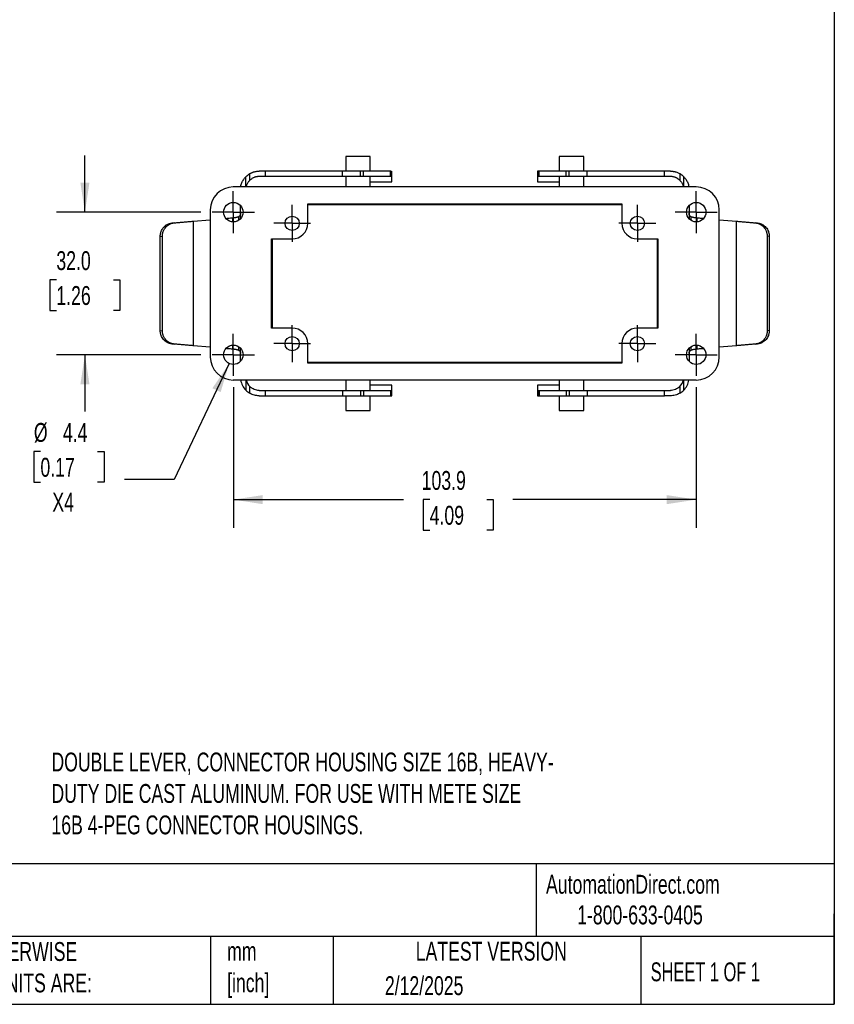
# Model space of a CAD drawing. Header units: millimetres. Extents: x 13 to 546, y 13 to 419.
# Tile 6 of 8: x 363 to 546, y 13 to 234. Entities that reach past the tile are written whole.
import ezdxf

# ---------------------------------------------------------------- set-up
doc = ezdxf.new("R2010")
doc.units = ezdxf.units.MM
doc.header["$LTSCALE"] = 2
doc.linetypes.add('SLD-Center', pattern=[19.05, 15.24, -1.27, 1.27, -1.27])
doc.linetypes.add('SLD-Solid', pattern=[0])
doc.layers.add('CENTER', color=40, linetype='SLD-Center')
doc.layers.add('DIMENSIONS', color=140, linetype='SLD-Solid', lineweight=25)
doc.layers.add('TEXT', color=140, linetype='SLD-Solid', lineweight=25)
doc.styles.add('SLDTEXTSTYLE0', font='TXT', dxfattribs={"width": 0.7})
doc.styles.add('SLDTEXTSTYLE1', font='TXT', dxfattribs={"width": 0.65})
doc.dimstyles.new('SLDDIMSTYLE0', dxfattribs={"dimtxt": 4.316016, "dimasz": 6.604, "dimexe": 0, "dimexo": 0.0625, "dimgap": 1.079004, "dimtad": 0, "dimtih": 1, "dimtoh": 1, "dimrnd": 1e-09, "dimzin": 4, "dimdsep": 46, "dimtxsty": 'SLDTEXTSTYLE0', "dimsah": 1, "dimcen": 0.09, "dimadec": 0, "dimazin": 1, "dimtfac": 1, "dimtmove": 0, "dimatfit": 0, "dimfxl": 0, "dimfrac": 2, "dimtolj": 1, "dimtzin": 12, "dimarcsym": 0})
doc.dimstyles.new('SLDDIMSTYLE1', dxfattribs={"dimtxt": 4.316016, "dimasz": 6.604, "dimexe": 0, "dimexo": 0.0625, "dimgap": 1.079004, "dimtad": 0, "dimtih": 1, "dimtoh": 1, "dimrnd": 1e-09, "dimzin": 12, "dimdsep": 46, "dimtxsty": 'SLDTEXTSTYLE0', "dimsah": 1, "dimcen": 0.09, "dimadec": 0, "dimazin": 3, "dimtfac": 1, "dimtofl": 0, "dimtmove": 0, "dimatfit": 3, "dimfxl": 0, "dimfrac": 2, "dimtolj": 1, "dimtzin": 12, "dimarcsym": 0})
doc.dimstyles.new('SLDDIMSTYLE5', dxfattribs={"dimtxt": 4.316016, "dimasz": 6.604, "dimexe": 0, "dimexo": 0.0625, "dimgap": 1.079004, "dimtad": 0, "dimtih": 1, "dimtoh": 1, "dimrnd": 1e-09, "dimzin": 12, "dimdsep": 46, "dimtxsty": 'SLDTEXTSTYLE0', "dimsah": 1, "dimcen": 0, "dimadec": 0, "dimazin": 3, "dimtfac": 1, "dimtofl": 0, "dimtmove": 0, "dimatfit": 3, "dimfxl": 0, "dimfrac": 2, "dimtolj": 1, "dimtzin": 12, "dimarcsym": 0})

# ---------------------------------------------------------------- blocks, each defined once
blk = doc.blocks.new('_D_7')
at = {"layer": 'DIMENSIONS'}
for p, q in [((377.9, 190.44), (377.9, 203.14)), ((403.95, 190.44), (371.55, 190.44)), ((371.49, 175.26), (370.04, 175.26)), ((370.04, 175.26), (370.04, 168.4)), ((384.31, 175.26), (385.76, 175.26)), ((385.76, 175.26), (385.76, 168.4)), ((370.04, 168.4), (371.49, 168.4)), ((385.76, 168.4), (384.31, 168.4)), ((403.95, 158.44), (371.55, 158.44)), ((377.9, 158.44), (377.9, 145.74))]:
    blk.add_line(p, q, dxfattribs=at)
for points in [[(377.9, 190.44), (378.91, 197.04), (376.88, 197.04)], [(377.9, 158.44), (376.88, 151.83), (378.91, 151.83)]]:
    blk.add_solid(points, dxfattribs=at)
at = {"layer": 'DIMENSIONS', "char_height": 4.233, "attachment_point": 1, "style": 'SLDTEXTSTYLE0'}
for s, insert in [('32.0', (371.49, 181.68)), ('1.26', (371.49, 173.85))]:
    blk.add_mtext(s, dxfattribs=dict(at, insert=insert))
blk = doc.blocks.new('_D_8')
at = {"layer": 'DIMENSIONS'}
for p, q in [((411.21, 151.18), (411.21, 119.59)), ((515.11, 151.18), (515.11, 119.59)), ((411.21, 125.94), (449.43, 125.94)), ((455.28, 125.94), (453.83, 125.94)), ((453.83, 125.94), (453.83, 119.08)), ((468.1, 125.94), (469.55, 125.94)), ((469.55, 125.94), (469.55, 119.08)), ((515.11, 125.94), (473.95, 125.94)), ((453.83, 119.08), (455.28, 119.08)), ((469.55, 119.08), (468.1, 119.08))]:
    blk.add_line(p, q, dxfattribs=at)
for points in [[(411.21, 125.94), (417.81, 124.92), (417.81, 126.95)], [(515.11, 125.94), (508.5, 126.95), (508.5, 124.92)]]:
    blk.add_solid(points, dxfattribs=at)
at = {"layer": 'DIMENSIONS', "char_height": 4.233, "attachment_point": 1, "style": 'SLDTEXTSTYLE0'}
for s, insert in [('103.9', (453.48, 132.36)), ('4.09', (455.28, 124.54))]:
    blk.add_mtext(s, dxfattribs=dict(at, insert=insert))
blk = doc.blocks.new('_D_9')
at = {"layer": 'DIMENSIONS'}
for p, q in [((410.27, 156.47), (397.92, 130.44)), ((367.91, 136.71), (366.46, 136.71)), ((366.46, 136.71), (366.46, 129.85)), ((380.73, 136.71), (382.18, 136.71)), ((382.18, 136.71), (382.18, 129.85)), ((397.92, 130.44), (386.81, 130.44)), ((366.46, 129.85), (367.91, 129.85)), ((382.18, 129.85), (380.73, 129.85))]:
    blk.add_line(p, q, dxfattribs=at)
blk.add_solid([(410.27, 156.47), (406.52, 150.94), (408.36, 150.07)], dxfattribs=at)
at = {"layer": 'DIMENSIONS', "char_height": 4.233, "attachment_point": 1, "style": 'SLDTEXTSTYLE0'}
for s, insert in [('%%c', (366.44, 143.13)), ('4.4', (372.96, 143.13)), ('0.17', (367.91, 135.31)), ('X4', (370.59, 127.48))]:
    blk.add_mtext(s, dxfattribs=dict(at, insert=insert))
blk = doc.blocks.new('SW_CENTERMARKSYMBOL_8')
at = {"layer": 'CENTER', "color": 0}
for p, q in [((0, 2.54), (0, 4.14)), ((0, 0), (0, 2.54)), ((-2.54, 0), (-4.14, 0)), ((0, 0), (-2.54, 0)), ((0, 0), (0, -2.54)), ((0, 0), (2.54, 0)), ((2.54, 0), (4.14, 0)), ((0, -2.54), (0, -4.14))]:
    blk.add_line(p, q, dxfattribs=at)
blk = doc.blocks.new('SW_CENTERMARKSYMBOL_9')
at = {"layer": 'CENTER', "color": 0}
for p, q in [((0, 2.54), (0, 4.14)), ((0, 0), (0, 2.54)), ((-2.54, 0), (-4.14, 0)), ((0, 0), (-2.54, 0)), ((0, 0), (0, -2.54)), ((0, 0), (2.54, 0)), ((2.54, 0), (4.14, 0)), ((0, -2.54), (0, -4.14))]:
    blk.add_line(p, q, dxfattribs=at)
blk = doc.blocks.new('SW_CENTERMARKSYMBOL_10')
at = {"layer": 'CENTER', "color": 0}
for p, q in [((0, 2.54), (0, 4.14)), ((0, 0), (0, 2.54)), ((-2.54, 0), (-4.14, 0)), ((0, 0), (-2.54, 0)), ((0, 0), (0, -2.54)), ((0, 0), (2.54, 0)), ((2.54, 0), (4.14, 0)), ((0, -2.54), (0, -4.14))]:
    blk.add_line(p, q, dxfattribs=at)
blk = doc.blocks.new('SW_CENTERMARKSYMBOL_11')
at = {"layer": 'CENTER', "color": 0}
for p, q in [((0, 2.54), (0, 4.14)), ((0, 0), (0, 2.54)), ((-2.54, 0), (-4.14, 0)), ((0, 0), (-2.54, 0)), ((0, 0), (0, -2.54)), ((0, 0), (2.54, 0)), ((2.54, 0), (4.14, 0)), ((0, -2.54), (0, -4.14))]:
    blk.add_line(p, q, dxfattribs=at)
blk = doc.blocks.new('SW_CENTERMARKSYMBOL_12')
at = {"layer": 'CENTER', "color": 0}
for p, q in [((0, 2.54), (0, 4.72)), ((0, 0), (0, 2.54)), ((-2.54, 0), (-4.72, 0)), ((0, 0), (-2.54, 0)), ((0, 0), (0, -2.54)), ((0, 0), (2.54, 0)), ((2.54, 0), (4.72, 0)), ((0, -2.54), (0, -4.72))]:
    blk.add_line(p, q, dxfattribs=at)
blk = doc.blocks.new('SW_CENTERMARKSYMBOL_13')
at = {"layer": 'CENTER', "color": 0}
for p, q in [((0, 2.54), (0, 4.72)), ((0, 0), (0, 2.54)), ((-2.54, 0), (-4.72, 0)), ((0, 0), (-2.54, 0)), ((0, 0), (0, -2.54)), ((0, 0), (2.54, 0)), ((2.54, 0), (4.72, 0)), ((0, -2.54), (0, -4.72))]:
    blk.add_line(p, q, dxfattribs=at)
blk = doc.blocks.new('SW_CENTERMARKSYMBOL_14')
at = {"layer": 'CENTER', "color": 0}
for p, q in [((0, 2.54), (0, 4.72)), ((0, 0), (0, 2.54)), ((-2.54, 0), (-4.72, 0)), ((0, 0), (-2.54, 0)), ((0, 0), (0, -2.54)), ((0, 0), (2.54, 0)), ((2.54, 0), (4.72, 0)), ((0, -2.54), (0, -4.72))]:
    blk.add_line(p, q, dxfattribs=at)
blk = doc.blocks.new('SW_CENTERMARKSYMBOL_15')
at = {"layer": 'CENTER', "color": 0}
for p, q in [((0, 2.54), (0, 4.72)), ((0, 0), (0, 2.54)), ((-2.54, 0), (-4.72, 0)), ((0, 0), (-2.54, 0)), ((0, 0), (0, -2.54)), ((0, 0), (2.54, 0)), ((2.54, 0), (4.72, 0)), ((0, -2.54), (0, -4.72))]:
    blk.add_line(p, q, dxfattribs=at)

msp = doc.modelspace()

# ---------------------------------------------------------------- linework, layer by layer
for p, q in [((436.458, 202.939), (436.458, 199.639)), ((441.958, 202.939), (436.458, 202.939)), ((441.958, 199.639), (441.958, 202.939)), ((484.358, 202.939), (484.358, 199.639)), ((489.858, 202.939), (484.358, 202.939)), ((489.858, 199.639), (489.858, 202.939)), ((414.916, 197.589), (414.916, 199.081)), ((418.358, 199.639), (418.358, 198.439)), ((435.708, 199.639), (418.358, 199.639)), ((435.708, 198.439), (435.708, 199.639)), ((439.723, 198.439), (439.723, 199.639)), ((440.423, 199.639), (439.723, 199.639)), ((440.423, 198.439), (440.423, 199.639)), ((446.455, 198.439), (446.455, 199.639)), ((446.664, 198.439), (446.664, 199.639)), ((446.808, 199.639), (446.769, 199.639)), ((446.808, 197.239), (446.808, 199.639)), ((479.508, 199.639), (479.508, 197.239)), ((479.547, 199.639), (479.508, 199.639)), ((479.652, 199.639), (479.652, 198.439)), ((479.861, 198.439), (479.861, 199.639)), ((485.893, 198.439), (485.893, 199.639)), ((486.593, 199.639), (485.893, 199.639)), ((486.593, 198.439), (486.593, 199.639)), ((490.608, 198.439), (490.608, 199.639)), ((507.958, 199.639), (490.608, 199.639)), ((507.958, 198.439), (507.958, 199.639)), ((511.4, 199.081), (511.4, 197.589)), ((414.008, 196.108), (414.008, 198.378)), ((435.708, 198.439), (418.358, 198.439)), ((436.458, 198.439), (436.458, 196.108)), ((440.423, 198.439), (439.723, 198.439)), ((441.958, 196.108), (441.958, 198.439)), ((484.358, 198.439), (484.358, 196.108)), ((486.593, 198.439), (485.893, 198.439)), ((489.858, 196.108), (489.858, 198.439)), ((507.958, 198.439), (490.608, 198.439)), ((512.308, 196.108), (512.308, 198.378)), ((515.108, 196.108), (411.208, 196.108)), ((427.908, 192.335), (498.408, 192.335)), ((427.908, 187.939), (427.908, 192.335)), ((498.408, 192.335), (498.408, 187.939)), ((406.038, 190.939), (406.038, 157.939)), ((412.808, 188.958), (412.808, 191.92)), ((427.908, 192.143), (498.408, 192.143)), ((513.508, 191.92), (513.508, 188.958)), ((520.278, 157.939), (520.278, 190.939)), ((397.906, 188.03), (397.422, 187.988)), ((402.175, 188.404), (406.038, 188.742)), ((402.175, 188.404), (402.175, 160.474)), ((411.064, 189.181), (411.274, 189.2)), ((411.064, 188.263), (411.064, 189.181)), ((412.408, 188.619), (412.408, 189.45)), ((513.908, 189.45), (513.908, 188.619)), ((515.042, 189.2), (515.252, 189.181)), ((515.252, 189.181), (515.252, 188.263)), ((520.278, 188.742), (524.141, 188.404)), ((524.141, 160.474), (524.141, 188.404)), ((528.894, 187.988), (528.41, 188.03)), ((394.808, 184.988), (395.286, 185.03)), ((394.808, 163.889), (394.808, 184.988)), ((395.286, 163.847), (395.286, 185.03)), ((419.812, 184.439), (424.408, 184.439)), ((419.812, 164.439), (419.812, 184.439)), ((420.004, 164.439), (420.004, 184.439)), ((501.908, 184.439), (506.504, 184.439)), ((506.312, 184.439), (506.312, 164.439)), ((506.504, 184.439), (506.504, 164.439)), ((531.03, 185.03), (531.03, 163.847)), ((531.508, 184.988), (531.03, 185.03)), ((531.508, 184.988), (531.508, 163.889)), ((394.808, 163.889), (395.286, 163.847)), ((424.408, 164.439), (419.812, 164.439)), ((506.504, 164.439), (501.908, 164.439)), ((531.508, 163.889), (531.03, 163.847)), ((397.422, 160.89), (397.906, 160.848)), ((406.038, 160.136), (402.175, 160.474)), ((411.064, 159.696), (411.064, 160.614)), ((411.274, 159.678), (411.064, 159.696)), ((412.408, 159.428), (412.408, 160.259)), ((412.808, 156.958), (412.808, 159.92)), ((427.908, 156.543), (427.908, 160.939)), ((498.408, 160.939), (498.408, 156.543)), ((513.508, 159.92), (513.508, 156.958)), ((513.908, 160.259), (513.908, 159.428)), ((515.252, 159.696), (515.042, 159.678)), ((515.252, 160.614), (515.252, 159.696)), ((524.141, 160.474), (520.278, 160.136)), ((528.41, 160.848), (528.894, 160.89)), ((498.408, 156.735), (427.908, 156.735)), ((498.408, 156.543), (427.908, 156.543)), ((515.108, 152.769), (411.208, 152.769)), ((414.008, 152.769), (414.008, 150.499)), ((436.458, 152.769), (436.458, 150.439)), ((441.958, 150.439), (441.958, 152.769)), ((484.358, 152.769), (484.358, 150.439)), ((489.858, 150.439), (489.858, 152.769)), ((512.308, 150.499), (512.308, 152.769)), ((414.916, 149.797), (414.916, 151.288)), ((418.358, 150.439), (418.358, 149.239)), ((418.358, 150.439), (435.708, 150.439)), ((435.708, 150.439), (435.708, 149.239)), ((435.708, 150.439), (439.723, 150.439)), ((439.723, 150.439), (439.723, 149.239)), ((439.723, 150.439), (440.423, 150.439)), ((440.423, 150.439), (440.423, 149.239)), ((440.423, 150.439), (446.455, 150.439)), ((446.808, 151.639), (441.958, 151.639)), ((446.455, 150.439), (446.455, 149.239)), ((446.455, 150.439), (446.664, 150.439)), ((446.664, 149.239), (446.664, 150.439)), ((446.808, 149.239), (446.808, 151.639)), ((479.508, 151.639), (479.508, 149.239)), ((484.358, 151.639), (479.508, 151.639)), ((479.652, 150.439), (479.652, 149.239)), ((479.652, 150.439), (479.861, 150.439)), ((479.861, 150.439), (479.861, 149.239)), ((479.861, 150.439), (485.893, 150.439)), ((485.893, 150.439), (485.893, 149.239)), ((485.893, 150.439), (486.593, 150.439)), ((486.593, 150.439), (486.593, 149.239)), ((486.593, 150.439), (490.608, 150.439)), ((490.608, 150.439), (490.608, 149.239)), ((490.608, 150.439), (507.958, 150.439)), ((507.958, 149.239), (507.958, 150.439)), ((507.958, 150.439), (509.308, 150.439)), ((511.4, 151.288), (511.4, 149.797)), ((418.358, 149.239), (435.708, 149.239)), ((435.708, 149.239), (439.723, 149.239)), ((436.458, 149.239), (436.458, 145.939)), ((439.723, 149.239), (440.423, 149.239)), ((440.423, 149.239), (446.455, 149.239)), ((441.958, 145.939), (441.958, 149.239)), ((446.455, 149.239), (446.664, 149.239)), ((446.664, 149.239), (446.808, 149.239)), ((479.508, 149.239), (479.652, 149.239)), ((479.652, 149.239), (479.861, 149.239)), ((479.861, 149.239), (485.893, 149.239)), ((484.358, 149.239), (484.358, 145.939)), ((485.893, 149.239), (486.593, 149.239)), ((486.593, 149.239), (490.608, 149.239)), ((489.858, 145.939), (489.858, 149.239)), ((490.608, 149.239), (507.958, 149.239)), ((509.308, 149.239), (507.958, 149.239)), ((436.458, 145.939), (439.208, 145.939)), ((439.208, 145.939), (441.958, 145.939)), ((484.358, 145.939), (487.108, 145.939)), ((487.108, 145.939), (489.858, 145.939))]:
    msp.add_line(p, q)
for centre, radius in [((411.208, 190.439), 2.18), ((515.108, 190.439), 2.18), ((424.408, 187.939), 1.6), ((501.908, 187.939), 1.6), ((424.408, 160.939), 1.6), ((501.908, 160.939), 1.6), ((411.208, 158.439), 2.18), ((515.108, 158.439), 2.18)]:
    msp.add_circle(centre, radius)
for centre, radius, start, end in [((411.208, 190.939), 5.17, 90, 180), ((515.108, 190.939), 5.17, 0, 90), ((424.408, 187.939), 3.5, 270, 0), ((501.908, 187.939), 3.5, 180, 270), ((424.408, 160.939), 3.5, 0, 90), ((501.908, 160.939), 3.5, 90, 180), ((411.208, 157.939), 5.17, 180, 270), ((515.108, 157.939), 5.17, 270, 0), ((417.008, 153.439), 4.2, 189.17492, 224.41531), ((417.008, 153.439), 3, 192.89875, 225.79163), ((509.308, 153.439), 3, 314.20837, 347.10125), ((509.308, 153.439), 4.2, 315.58469, 350.82508), ((417.008, 153.439), 4.2, 224.41531, 240.12894), ((509.308, 153.439), 4.2, 299.87106, 315.58469)]:
    msp.add_arc(centre, radius, start, end)
msp.add_open_spline([(414.008, 198.378), (414.277, 198.652), (414.583, 198.89), (414.916, 199.081)], degree=3)
for points, knots in [([(414.916, 199.081), (414.972, 199.112), (415.084, 199.174), (415.255, 199.257), (415.426, 199.331), (415.598, 199.396), (415.77, 199.453), (416.002, 199.52), (416.298, 199.583), (416.656, 199.63), (416.891, 199.636), (417.008, 199.639)], [0, 0, 0, 0, 0.0863598, 0.1713999, 0.2551796, 0.337761, 0.4192088, 0.4995907, 0.6662163, 0.8327943, 1, 1, 1, 1]), ([(418.358, 199.639), (418.287, 199.639), (418.147, 199.639), (417.929, 199.639), (417.706, 199.639), (417.479, 199.639), (417.246, 199.639), (417.088, 199.639), (417.008, 199.639)], [0, 0, 0, 0, 0.1671699, 0.3337362, 0.5, 0.6662638, 0.8328301, 1, 1, 1, 1]), ([(439.723, 199.639), (439.011, 199.639), (438.298, 199.639), (436.939, 199.639), (436.292, 199.639), (435.708, 199.639)], [0, 0, 0, 0, 0.5, 0.5, 1, 1, 1, 1]), ([(446.455, 199.639), (446.147, 199.639), (445.771, 199.639), (444.908, 199.639), (444.421, 199.639), (443.369, 199.639), (442.804, 199.639), (441.634, 199.639), (441.029, 199.639), (440.423, 199.639)], [0, 0, 0, 0, 0.25, 0.25, 0.5, 0.5, 0.75, 0.75, 1, 1, 1, 1]), ([(446.662, 199.639), (446.663, 199.639), (446.68, 199.639), (446.623, 199.639), (446.511, 199.639), (446.455, 199.639)], [0, 0, 0, 0, 0.0147029, 0.5073515, 1, 1, 1, 1]), ([(479.861, 199.639), (479.805, 199.639), (479.693, 199.639), (479.636, 199.639), (479.653, 199.639), (479.654, 199.639)], [0, 0, 0, 0, 0.49264853, 0.98529706, 1, 1, 1, 1]), ([(485.893, 199.639), (485.288, 199.639), (484.682, 199.639), (483.512, 199.639), (482.947, 199.639), (481.895, 199.639), (481.408, 199.639), (480.545, 199.639), (480.169, 199.639), (479.861, 199.639)], [0, 0, 0, 0, 0.25, 0.25, 0.5, 0.5, 0.75, 0.75, 1, 1, 1, 1]), ([(490.608, 199.639), (490.024, 199.639), (489.377, 199.639), (488.018, 199.639), (487.305, 199.639), (486.593, 199.639)], [0, 0, 0, 0, 0.5, 0.5, 1, 1, 1, 1]), ([(509.308, 199.639), (509.229, 199.639), (509.07, 199.639), (508.837, 199.639), (508.61, 199.639), (508.387, 199.639), (508.169, 199.639), (508.029, 199.639), (507.958, 199.639)], [0, 0, 0, 0, 0.1671699, 0.3337362, 0.5, 0.6662638, 0.8328301, 1, 1, 1, 1]), ([(509.308, 199.639), (509.367, 199.638), (509.484, 199.637), (509.661, 199.625), (509.84, 199.606), (510.018, 199.58), (510.197, 199.545), (510.431, 199.489), (510.721, 199.399), (511.066, 199.261), (511.288, 199.141), (511.4, 199.081)], [0, 0, 0, 0, 0.0837439, 0.1672499, 0.250602, 0.3338844, 0.4171816, 0.5005782, 0.6623438, 0.8286486, 1, 1, 1, 1]), ([(512.308, 198.378), (512.263, 198.423), (512.172, 198.514), (512.028, 198.641), (511.879, 198.762), (511.725, 198.876), (511.565, 198.983), (511.455, 199.048), (511.4, 199.081)], [0, 0, 0, 0, 0.1672503, 0.3338007, 0.5, 0.6661993, 0.8327497, 1, 1, 1, 1]), ([(412.873, 196.108), (412.877, 196.155), (412.904, 196.472), (413.105, 197.034), (413.469, 197.765), (413.828, 198.174), (414.008, 198.378)], [0, 0, 0, 0, 0.0542451, 0.3694967, 0.6847484, 1, 1, 1, 1]), ([(414.091, 196.108), (414.136, 196.276), (414.233, 196.637), (414.513, 197.146), (414.782, 197.441), (414.916, 197.589)], [0, 0, 0, 0, 0.3031659, 0.6515829, 1, 1, 1, 1]), ([(417.008, 198.439), (416.954, 198.438), (416.846, 198.436), (416.684, 198.423), (416.523, 198.401), (416.364, 198.371), (416.207, 198.332), (416.051, 198.284), (415.857, 198.212), (415.629, 198.108), (415.374, 197.96), (415.134, 197.789), (414.989, 197.656), (414.916, 197.589)], [0, 0, 0, 0, 0.0733274, 0.1456467, 0.2171545, 0.288054, 0.3585538, 0.4288662, 0.4992048, 0.6252291, 0.7498742, 0.8743824, 1, 1, 1, 1]), ([(418.358, 198.439), (418.287, 198.439), (418.147, 198.439), (417.929, 198.439), (417.706, 198.439), (417.479, 198.439), (417.246, 198.439), (417.088, 198.439), (417.008, 198.439)], [0, 0, 0, 0, 0.1671699, 0.3337362, 0.5, 0.6662638, 0.8328301, 1, 1, 1, 1]), ([(439.723, 198.439), (439.634, 198.439), (439.455, 198.439), (439.188, 198.439), (438.922, 198.439), (438.658, 198.439), (438.396, 198.439), (438.135, 198.439), (437.875, 198.439), (437.532, 198.439), (437.112, 198.439), (436.624, 198.439), (436.153, 198.439), (435.857, 198.439), (435.708, 198.439)], [0, 0, 0, 0, 0.0628126, 0.1253545, 0.1877167, 0.2499907, 0.3122687, 0.3746428, 0.4372045, 0.5000446, 0.6253774, 0.7499907, 0.8746199, 1, 1, 1, 1]), ([(446.455, 198.439), (446.411, 198.439), (446.322, 198.439), (446.18, 198.439), (446.032, 198.439), (445.875, 198.439), (445.712, 198.439), (445.54, 198.439), (445.208, 198.439), (444.678, 198.439), (443.905, 198.439), (443.073, 198.439), (442.345, 198.439), (441.755, 198.439), (441.314, 198.439), (440.87, 198.439), (440.572, 198.439), (440.423, 198.439)], [0, 0, 0, 0, 0.0352246, 0.0703351, 0.1053782, 0.1404007, 0.1754494, 0.2105713, 0.2458129, 0.3728781, 0.5000136, 0.6270789, 0.7542144, 0.8157734, 0.8770898, 0.938415, 1, 1, 1, 1]), ([(441.958, 197.239), (442.022, 197.239), (442.412, 197.239), (443.164, 197.239), (444.144, 197.239), (445.04, 197.239), (445.797, 197.239), (446.367, 197.239), (446.738, 197.239), (446.785, 197.239), (446.808, 197.239)], [0, 0, 0, 0, 0.0273599, 0.1663085, 0.3052571, 0.4442057, 0.5831543, 0.7221028, 0.8610514, 1, 1, 1, 1]), ([(446.662, 198.439), (446.663, 198.439), (446.68, 198.439), (446.623, 198.439), (446.511, 198.439), (446.455, 198.439)], [0, 0, 0, 0, 0.0147029, 0.5073515, 1, 1, 1, 1]), ([(479.508, 197.239), (479.531, 197.239), (479.578, 197.239), (479.95, 197.239), (480.519, 197.239), (481.276, 197.239), (482.172, 197.239), (483.152, 197.239), (483.904, 197.239), (484.294, 197.239), (484.358, 197.239)], [0, 0, 0, 0, 0.1389486, 0.2778972, 0.4168457, 0.5557943, 0.6947429, 0.8336915, 0.9726401, 1, 1, 1, 1]), ([(479.861, 198.439), (479.805, 198.439), (479.693, 198.439), (479.636, 198.439), (479.653, 198.439), (479.654, 198.439)], [0, 0, 0, 0, 0.4926485, 0.9852971, 1, 1, 1, 1]), ([(485.893, 198.439), (485.808, 198.439), (485.637, 198.439), (485.383, 198.439), (485.129, 198.439), (484.877, 198.439), (484.625, 198.439), (484.375, 198.439), (483.911, 198.439), (483.243, 198.439), (482.411, 198.439), (481.639, 198.439), (481.061, 198.439), (480.645, 198.439), (480.36, 198.439), (480.096, 198.439), (479.94, 198.439), (479.861, 198.439)], [0, 0, 0, 0, 0.0352246, 0.0703351, 0.1053782, 0.1404007, 0.1754494, 0.2105713, 0.2458129, 0.3728781, 0.5000136, 0.6270789, 0.7542144, 0.8157734, 0.8770898, 0.938415, 1, 1, 1, 1]), ([(490.608, 198.439), (490.534, 198.439), (490.386, 198.439), (490.159, 198.439), (489.927, 198.439), (489.69, 198.439), (489.449, 198.439), (489.203, 198.439), (488.953, 198.439), (488.614, 198.439), (488.183, 198.439), (487.659, 198.439), (487.128, 198.439), (486.772, 198.439), (486.593, 198.439)], [0, 0, 0, 0, 0.0628126, 0.1253545, 0.1877167, 0.2499907, 0.3122687, 0.3746428, 0.4372045, 0.5000446, 0.6253774, 0.7499907, 0.8746199, 1, 1, 1, 1]), ([(509.308, 198.439), (509.229, 198.439), (509.07, 198.439), (508.837, 198.439), (508.61, 198.439), (508.387, 198.439), (508.169, 198.439), (508.029, 198.439), (507.958, 198.439)], [0, 0, 0, 0, 0.1671699, 0.3337362, 0.5, 0.6662638, 0.8328301, 1, 1, 1, 1]), ([(511.4, 197.589), (511.359, 197.628), (511.277, 197.705), (511.146, 197.812), (511.01, 197.911), (510.87, 198.002), (510.724, 198.085), (510.573, 198.16), (510.383, 198.243), (510.149, 198.324), (509.872, 198.39), (509.59, 198.431), (509.403, 198.436), (509.308, 198.439)], [0, 0, 0, 0, 0.0720047, 0.143477, 0.2146465, 0.2857462, 0.3570093, 0.4286677, 0.5009494, 0.6239666, 0.7473985, 0.8723789, 1, 1, 1, 1]), ([(511.4, 197.589), (511.534, 197.441), (511.804, 197.146), (512.084, 196.637), (512.18, 196.276), (512.225, 196.108)], [0, 0, 0, 0, 0.3484171, 0.6968341, 1, 1, 1, 1]), ([(512.308, 198.378), (512.488, 198.174), (512.847, 197.765), (513.211, 197.034), (513.412, 196.472), (513.439, 196.155), (513.443, 196.108)], [0, 0, 0, 0, 0.3152516, 0.6305033, 0.9457549, 1, 1, 1, 1]), ([(412.808, 190.178), (412.808, 190.147), (412.807, 190.088), (412.803, 190.007), (412.793, 189.917), (412.774, 189.822), (412.733, 189.709), (412.664, 189.604), (412.554, 189.512), (412.456, 189.47), (412.408, 189.45)], [0, 0, 0, 0, 0.0911488, 0.1744803, 0.2500885, 0.3800329, 0.4999865, 0.67521, 0.8392963, 1, 1, 1, 1]), ([(513.908, 189.45), (513.883, 189.46), (513.834, 189.479), (513.768, 189.515), (513.709, 189.556), (513.658, 189.605), (513.614, 189.661), (513.575, 189.732), (513.542, 189.822), (513.521, 189.929), (513.51, 190.048), (513.509, 190.133), (513.508, 190.178)], [0, 0, 0, 0, 0.0805139, 0.1608216, 0.2419591, 0.3249312, 0.410678, 0.5000522, 0.6195102, 0.7496191, 0.8658603, 1, 1, 1, 1]), ([(394.808, 184.988), (394.809, 185.035), (394.81, 185.128), (394.819, 185.267), (394.834, 185.407), (394.862, 185.592), (394.912, 185.819), (395.022, 186.173), (395.216, 186.593), (395.535, 187.039), (395.926, 187.416), (396.307, 187.659), (396.634, 187.807), (396.889, 187.894), (397.152, 187.957), (397.332, 187.977), (397.422, 187.988)], [0, 0, 0, 0, 0.0311215, 0.0622873, 0.093566, 0.1250251, 0.1876724, 0.2498792, 0.3749445, 0.4995317, 0.6245711, 0.7492157, 0.8121828, 0.8746113, 0.937038, 1, 1, 1, 1]), ([(395.286, 185.03), (395.287, 185.087), (395.288, 185.196), (395.301, 185.352), (395.318, 185.494), (395.339, 185.621), (395.362, 185.734), (395.386, 185.833), (395.409, 185.918), (395.43, 185.99), (395.449, 186.048), (395.464, 186.093), (395.542, 186.311), (395.707, 186.656), (396.034, 187.104), (396.415, 187.465), (396.796, 187.706), (397.117, 187.85), (397.373, 187.936), (397.636, 187.999), (397.816, 188.02), (397.906, 188.03)], [0, 0, 0, 0, 0.0379477, 0.0728672, 0.1047583, 0.1336209, 0.1594548, 0.1822599, 0.2020361, 0.2187832, 0.2325013, 0.2431901, 0.2508498, 0.3891712, 0.5005269, 0.6302969, 0.7501483, 0.8125029, 0.8749206, 0.9374151, 1, 1, 1, 1]), ([(397.906, 188.03), (398.046, 188.042), (398.326, 188.067), (398.748, 188.104), (399.172, 188.141), (399.597, 188.178), (400.023, 188.215), (400.451, 188.253), (400.88, 188.29), (401.31, 188.328), (401.742, 188.366), (402.03, 188.391), (402.175, 188.404)], [0, 0, 0, 0, 0.1003612, 0.2004773, 0.3004097, 0.4002202, 0.4999708, 0.5997238, 0.6995413, 0.7994854, 0.8996178, 1, 1, 1, 1]), ([(409.541, 189.048), (409.706, 189.062), (410.237, 189.109), (410.727, 189.152), (411.064, 189.181)], [0, 0, 0, 0, 0.31070528, 1, 1, 1, 1]), ([(411.274, 189.2), (411.34, 189.206), (411.471, 189.219), (411.665, 189.249), (411.856, 189.287), (412.043, 189.333), (412.227, 189.386), (412.348, 189.429), (412.408, 189.45)], [0, 0, 0, 0, 0.171282, 0.3403884, 0.5075602, 0.6730468, 0.8371055, 1, 1, 1, 1]), ([(513.908, 189.45), (513.968, 189.429), (514.089, 189.386), (514.273, 189.333), (514.461, 189.287), (514.651, 189.249), (514.845, 189.219), (514.976, 189.206), (515.042, 189.2)], [0, 0, 0, 0, 0.16289455, 0.32695318, 0.49243981, 0.65961159, 0.82871798, 1, 1, 1, 1]), ([(515.252, 189.181), (515.589, 189.152), (516.07, 189.11), (516.591, 189.064), (516.747, 189.05)], [0, 0, 0, 0, 0.7018395, 1, 1, 1, 1]), ([(524.141, 188.404), (524.286, 188.391), (524.574, 188.366), (525.006, 188.328), (525.436, 188.29), (525.865, 188.253), (526.293, 188.215), (526.719, 188.178), (527.144, 188.141), (527.568, 188.104), (527.99, 188.067), (528.27, 188.042), (528.41, 188.03)], [0, 0, 0, 0, 0.1003822, 0.2005146, 0.3004587, 0.4002762, 0.5000292, 0.5997798, 0.6995903, 0.7995227, 0.8996388, 1, 1, 1, 1]), ([(528.41, 188.03), (528.462, 188.025), (528.564, 188.014), (528.717, 187.988), (528.868, 187.954), (529.017, 187.911), (529.163, 187.861), (529.307, 187.802), (529.555, 187.684), (529.904, 187.463), (530.285, 187.101), (530.611, 186.652), (530.79, 186.277), (530.894, 185.968), (530.955, 185.746), (531.016, 185.423), (531.025, 185.172), (531.03, 185.03)], [0, 0, 0, 0, 0.0356742, 0.071398, 0.1071741, 0.143005, 0.1788933, 0.2148414, 0.250852, 0.3701521, 0.5005396, 0.6119195, 0.7501751, 0.7802953, 0.8319827, 0.905224, 1, 1, 1, 1]), ([(528.894, 187.988), (528.939, 187.983), (529.028, 187.974), (529.161, 187.952), (529.293, 187.925), (529.468, 187.879), (529.681, 187.808), (530.008, 187.66), (530.387, 187.418), (530.779, 187.041), (531.098, 186.596), (531.293, 186.175), (531.404, 185.821), (531.464, 185.547), (531.501, 185.269), (531.506, 185.082), (531.508, 184.988)], [0, 0, 0, 0, 0.03116146, 0.06234285, 0.09360983, 0.1250275, 0.1877229, 0.24987891, 0.37501116, 0.49952049, 0.62463211, 0.74921573, 0.81233526, 0.87480375, 0.93717365, 1, 1, 1, 1]), ([(397.422, 160.89), (397.378, 160.894), (397.288, 160.903), (397.155, 160.925), (397.023, 160.953), (396.848, 160.998), (396.635, 161.07), (396.308, 161.218), (395.929, 161.46), (395.537, 161.836), (395.218, 162.282), (395.023, 162.702), (394.912, 163.057), (394.852, 163.33), (394.815, 163.608), (394.81, 163.795), (394.808, 163.889)], [0, 0, 0, 0, 0.0311615, 0.0623429, 0.0936098, 0.1250275, 0.1877229, 0.2498789, 0.3750112, 0.4995205, 0.6246321, 0.7492157, 0.8123353, 0.8748038, 0.9371736, 1, 1, 1, 1]), ([(397.906, 160.848), (397.855, 160.853), (397.752, 160.863), (397.599, 160.89), (397.448, 160.924), (397.299, 160.966), (397.153, 161.017), (397.009, 161.076), (396.761, 161.194), (396.412, 161.415), (396.032, 161.776), (395.705, 162.226), (395.526, 162.6), (395.422, 162.909), (395.362, 163.132), (395.3, 163.454), (395.291, 163.706), (395.286, 163.847)], [0, 0, 0, 0, 0.0356742, 0.071398, 0.1071741, 0.143005, 0.1788933, 0.2148414, 0.250852, 0.3701521, 0.5005396, 0.6119195, 0.7501751, 0.7802953, 0.8319827, 0.905224, 1, 1, 1, 1]), ([(531.03, 163.847), (531.029, 163.791), (531.028, 163.682), (531.015, 163.526), (530.998, 163.384), (530.977, 163.257), (530.954, 163.143), (530.93, 163.044), (530.907, 162.959), (530.886, 162.888), (530.867, 162.83), (530.852, 162.785), (530.774, 162.567), (530.609, 162.222), (530.282, 161.774), (529.901, 161.413), (529.52, 161.172), (529.199, 161.028), (528.944, 160.942), (528.68, 160.879), (528.5, 160.858), (528.41, 160.848)], [0, 0, 0, 0, 0.0379477, 0.0728672, 0.1047583, 0.1336209, 0.1594548, 0.1822599, 0.2020361, 0.2187832, 0.2325013, 0.2431901, 0.2508498, 0.3891712, 0.5005269, 0.6302969, 0.7501483, 0.8125029, 0.8749206, 0.9374151, 1, 1, 1, 1]), ([(531.508, 163.889), (531.508, 163.843), (531.506, 163.75), (531.497, 163.61), (531.482, 163.471), (531.454, 163.286), (531.405, 163.058), (531.294, 162.704), (531.1, 162.285), (530.781, 161.839), (530.39, 161.462), (530.01, 161.219), (529.683, 161.071), (529.427, 160.984), (529.164, 160.921), (528.984, 160.9), (528.894, 160.89)], [0, 0, 0, 0, 0.0311215, 0.0622873, 0.093566, 0.1250251, 0.1876724, 0.2498792, 0.3749445, 0.4995317, 0.6245711, 0.7492157, 0.8121828, 0.8746113, 0.937038, 1, 1, 1, 1]), ([(402.175, 160.474), (402.03, 160.487), (401.742, 160.512), (401.31, 160.55), (400.88, 160.587), (400.451, 160.625), (400.023, 160.662), (399.597, 160.7), (399.172, 160.737), (398.748, 160.774), (398.326, 160.811), (398.046, 160.835), (397.906, 160.848)], [0, 0, 0, 0, 0.1003822, 0.2005146, 0.3004587, 0.4002762, 0.5000292, 0.5997798, 0.6995903, 0.7995227, 0.8996388, 1, 1, 1, 1]), ([(411.064, 159.696), (410.727, 159.726), (410.246, 159.768), (409.725, 159.814), (409.569, 159.827)], [0, 0, 0, 0, 0.7018395, 1, 1, 1, 1]), ([(412.408, 159.428), (412.348, 159.449), (412.227, 159.492), (412.043, 159.545), (411.856, 159.591), (411.665, 159.628), (411.471, 159.658), (411.34, 159.671), (411.274, 159.678)], [0, 0, 0, 0, 0.16289455, 0.32695318, 0.49243981, 0.65961159, 0.82871798, 1, 1, 1, 1]), ([(412.408, 159.428), (412.433, 159.418), (412.482, 159.398), (412.548, 159.363), (412.607, 159.321), (412.658, 159.273), (412.702, 159.217), (412.742, 159.146), (412.774, 159.056), (412.795, 158.949), (412.806, 158.829), (412.807, 158.745), (412.808, 158.699)], [0, 0, 0, 0, 0.0805139, 0.1608216, 0.2419591, 0.3249312, 0.410678, 0.5000522, 0.6195102, 0.7496191, 0.8658603, 1, 1, 1, 1]), ([(513.508, 158.699), (513.508, 158.73), (513.509, 158.789), (513.513, 158.87), (513.523, 158.96), (513.542, 159.055), (513.583, 159.168), (513.652, 159.274), (513.762, 159.366), (513.86, 159.407), (513.908, 159.428)], [0, 0, 0, 0, 0.0911488, 0.1744803, 0.2500885, 0.3800329, 0.4999865, 0.67521, 0.8392963, 1, 1, 1, 1]), ([(515.042, 159.678), (514.976, 159.671), (514.845, 159.658), (514.651, 159.628), (514.461, 159.591), (514.273, 159.545), (514.089, 159.492), (513.968, 159.449), (513.908, 159.428)], [0, 0, 0, 0, 0.171282, 0.3403884, 0.5075602, 0.6730468, 0.8371055, 1, 1, 1, 1]), ([(516.775, 159.83), (516.61, 159.815), (516.079, 159.769), (515.589, 159.726), (515.252, 159.696)], [0, 0, 0, 0, 0.3107053, 1, 1, 1, 1]), ([(528.41, 160.848), (528.27, 160.835), (527.99, 160.811), (527.568, 160.774), (527.144, 160.737), (526.719, 160.7), (526.293, 160.662), (525.865, 160.625), (525.436, 160.587), (525.006, 160.55), (524.574, 160.512), (524.286, 160.487), (524.141, 160.474)], [0, 0, 0, 0, 0.1003612, 0.2004773, 0.3004097, 0.4002202, 0.4999708, 0.5997238, 0.6995413, 0.7994854, 0.8996178, 1, 1, 1, 1]), ([(417.008, 150.439), (416.822, 150.439), (416.636, 150.456), (416.265, 150.526), (416.076, 150.581), (415.717, 150.724), (415.544, 150.813), (415.214, 151.026), (415.058, 151.15), (414.916, 151.288)], [0, 0, 0, 0, 0.25, 0.25, 0.5, 0.5, 0.75, 0.75, 1, 1, 1, 1]), ([(417.008, 150.439), (417.088, 150.439), (417.246, 150.439), (417.479, 150.439), (417.706, 150.439), (417.929, 150.439), (418.147, 150.439), (418.287, 150.439), (418.358, 150.439)], [0, 0, 0, 0, 0.1671699, 0.3337362, 0.5, 0.6662638, 0.8328301, 1, 1, 1, 1]), ([(511.4, 151.288), (511.258, 151.15), (511.105, 151.028), (510.777, 150.816), (510.601, 150.725), (510.241, 150.581), (510.057, 150.528), (509.683, 150.456), (509.494, 150.439), (509.308, 150.439)], [0, 0, 0, 0, 0.25, 0.25, 0.5, 0.5, 0.75, 0.75, 1, 1, 1, 1]), ([(417.008, 149.239), (416.656, 149.239), (416.301, 149.282), (415.766, 149.422), (415.589, 149.481), (415.246, 149.622), (415.079, 149.703), (414.916, 149.797)], [0, 0, 0, 0, 0.5, 0.5, 0.75, 0.75, 1, 1, 1, 1]), ([(417.008, 149.239), (417.088, 149.239), (417.246, 149.239), (417.479, 149.239), (417.706, 149.239), (417.929, 149.239), (418.147, 149.239), (418.287, 149.239), (418.358, 149.239)], [0, 0, 0, 0, 0.1671699, 0.3337362, 0.5, 0.6662638, 0.8328301, 1, 1, 1, 1]), ([(511.4, 149.797), (511.074, 149.61), (510.733, 149.471), (510.198, 149.33), (510.017, 149.295), (509.661, 149.25), (509.484, 149.239), (509.308, 149.239)], [0, 0, 0, 0, 0.5, 0.5, 0.75, 0.75, 1, 1, 1, 1])]:
    msp.add_open_spline(points, degree=3, knots=knots)
at = {"layer": 'TEXT'}
for p, q in [((546.1, 419.1), (546.1, 12.7)), ((546.1, 44.252), (12.7, 44.252)), ((479.151, 44.252), (479.151, 27.94)), ((546.1, 12.7), (546.1, 33.02)), ((546.1, 27.94), (12.7, 27.94)), ((406.049, 27.94), (406.049, 12.7)), ((433.624, 27.94), (433.624, 12.7)), ((502.697, 27.94), (502.697, 12.7)), ((12.7, 12.7), (546.1, 12.7))]:
    msp.add_line(p, q, dxfattribs=at)

# ---------------------------------------------------------------- block references
at = {"layer": 'CENTER'}
for name, p in [('SW_CENTERMARKSYMBOL_15', (411.208, 190.439)), ('SW_CENTERMARKSYMBOL_12', (515.108, 190.439)), ('SW_CENTERMARKSYMBOL_9', (424.408, 187.939)), ('SW_CENTERMARKSYMBOL_10', (501.908, 187.939)), ('SW_CENTERMARKSYMBOL_8', (424.408, 160.939)), ('SW_CENTERMARKSYMBOL_11', (501.908, 160.939)), ('SW_CENTERMARKSYMBOL_14', (411.208, 158.439)), ('SW_CENTERMARKSYMBOL_13', (515.108, 158.439))]:
    msp.add_blockref(name, p, dxfattribs=at)

# ---------------------------------------------------------------- texts
at = {"layer": 'TEXT'}
for s, insert, char_height, attachment_point, style in [('DOUBLE LEVER, CONNECTOR HOUSING SIZE 16B, HEAVY-^JDUTY DIE CAST ALUMINUM. FOR USE WITH METE SIZE ^J16B 4-PEG CONNECTOR HOUSINGS.', (370.378, 69.184), 4.233333, 1, 'SLDTEXTSTYLE0'), ('AutomationDirect.com', (481.39, 41.753), 4.23333, 1, 'SLDTEXTSTYLE0'), ('1-800-633-0405', (488.383, 34.874), 4.23333, 1, 'SLDTEXTSTYLE0'), ('UNLESS OTHERWISE ^JSPECIFIED UNITS ARE:', (335.216, 26.662), 4.23333, 1, 'SLDTEXTSTYLE0'), ('LATEST VERSION', (469.104, 26.728), 4.23333, 2, 'SLDTEXTSTYLE0'), ('mm^J[inch]', (409.814, 26.714), 4.2333, 1, 'SLDTEXTSTYLE0'), ('SHEET 1 OF 1', (504.883, 22.103), 4.23333, 1, 'SLDTEXTSTYLE1'), ('2/12/2025', (445.226, 19.006), 4.2333, 1, 'SLDTEXTSTYLE0')]:
    msp.add_mtext(s, dxfattribs=dict(at, insert=insert, char_height=char_height, attachment_point=attachment_point, style=style))

# ---------------------------------------------------------------- dimensions: what is measured, and where the dimension line sits
at = {"layer": 'DIMENSIONS'}
dim = msp.add_linear_dim(base=(377.898, 158.439), p1=(406.488, 190.439), p2=(406.488, 158.439), angle=90, dimstyle='SLDDIMSTYLE0', dxfattribs=at)
dim.commit()
dim.dimension.update_dxf_attribs({"geometry": '_D_7', "text_midpoint": (377.898, 175.256), "dimtype": 160})
dim = msp.add_diameter_dim_2p(p1=(412.143, 160.408), p2=(410.273, 156.469), text='<>\\PX4', dimstyle='SLDDIMSTYLE5', dxfattribs=at)
dim.commit()
dim.dimension.update_dxf_attribs({"geometry": '_D_9', "text_midpoint": (374.32, 132.672), "dimtype": 163})
dim = msp.add_linear_dim(base=(515.108, 125.939), p1=(411.208, 153.719), p2=(515.108, 153.719), dimstyle='SLDDIMSTYLE1', dxfattribs=at)
dim.commit()
dim.dimension.update_dxf_attribs({"geometry": '_D_8', "text_midpoint": (461.689, 125.939), "dimtype": 160})

doc.saveas('drawing.dxf')
